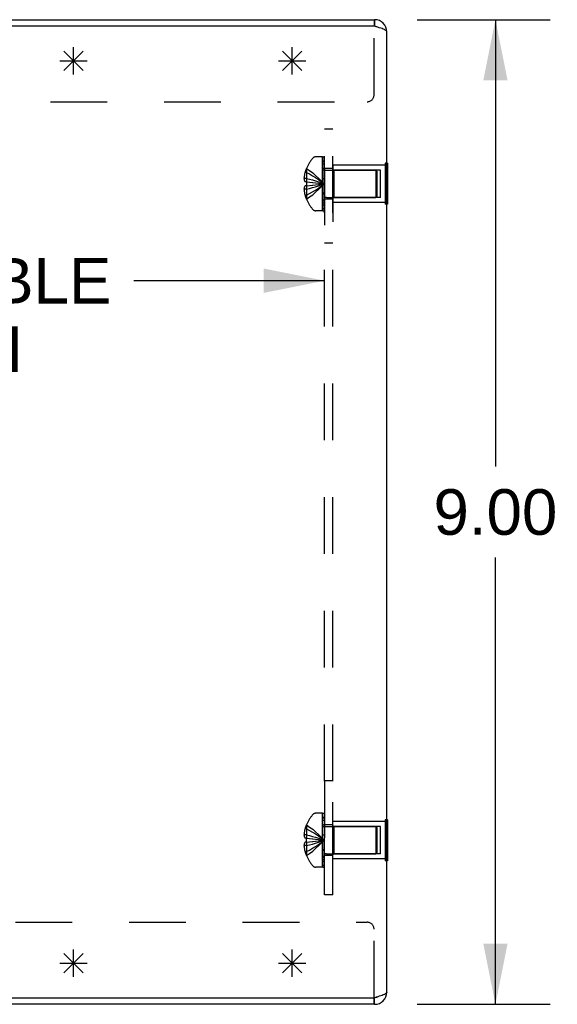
# Model space of a CAD drawing. Header units: inches. Extents: x 0 to 94.4, y 0 to 61.1.
# Tile 14 of 16: x 62.7 to 67.6, y 30.1 to 39.1. Entities that reach past the tile are written whole.
import ezdxf

# ---------------------------------------------------------------- set-up
doc = ezdxf.new("R2010")
doc.units = ezdxf.units.IN
doc.header["$LTSCALE"] = 5.194444
doc.header["$MEASUREMENT"] = 0
doc.linetypes.add('HIDDEN', pattern=[0.2, 0.1, -0.1])
doc.layers.get('0').update_dxf_attribs({"linetype": 'CONTINUOUS'})
for name, color, linetype in [('02___PRT_ALL_AXES', 7, 'CONTINUOUS'), ('06___PRT_ALL_SURFS', 7, 'CONTINUOUS'), ('DEFAULT_2', 8, 'HIDDEN'), ('DIMENSIONS', 7, 'CONTINUOUS'), ('SPOTWELD-COSMETIC-SKETCH', 7, 'CONTINUOUS')]:
    doc.layers.add(name, color=color, linetype=linetype)
doc.styles.get("Standard").update_dxf_attribs({"font": 'arial.ttf'})
doc.dimstyles.new('DIMSTYLE_1', dxfattribs={"dimtxt": 0.416667, "dimasz": 0.555556, "dimexe": 0.09, "dimexo": 0.07, "dimgap": 0.0375, "dimtad": 0, "dimtih": 1, "dimtoh": 1, "dimzin": 4, "dimdsep": 46, "dimtxsty": 'Standard', "dimblk": '_FILLED', "dimblk1": '_FILLED', "dimblk2": '_FILLED', "dimcen": 0.09, "dimazin": 1, "dimtfac": 1, "dimtdec": 3, "dimtofl": 0, "dimtmove": 0, "dimatfit": 3, "dimldrblk": '_FILLED', "dimfxl": 1, "dimtolj": 1, "dimtzin": 4, "dimarcsym": 0})

# ---------------------------------------------------------------- blocks, each defined once
blk = doc.blocks.new('_FILLED')
at = {"color": 0, "linetype": 'ByBlock'}
blk.add_solid([(0, 0), (-1, 0.2), (-1, -0.2)], dxfattribs=at)
blk = doc.blocks.new('*D1')
at = {"layer": 'DIMENSIONS', "color": 2, "linetype": 'Continuous'}
for p, q in [((66.3015, 39.0534), (67.5174, 39.0534)), ((67.0174, 39.0534), (67.0174, 34.97)), ((67.0174, 30.0534), (67.0174, 34.1367)), ((66.3015, 30.0534), (67.5174, 30.0534))]:
    blk.add_line(p, q, dxfattribs=at)
at = {"layer": 'DIMENSIONS', "color": 2, "linetype": 'Continuous', "xscale": 0.5555555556, "yscale": 0.5555555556, "zscale": 0.5555555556}
for p, rotation in [((67.0174, 39.0534), 90), ((67.0174, 30.0534), 270)]:
    blk.add_blockref('_FILLED', p, dxfattribs=dict(at, rotation=rotation))
at = {"layer": 'DIMENSIONS', "color": 2, "linetype": 'Continuous', "insert": (67.0174, 34.7617), "char_height": 0.41667, "width": 1.13228, "attachment_point": 2, "line_spacing_factor": 0.9}
blk.add_mtext('9.00', dxfattribs=at)
blk = doc.blocks.new('*D20')
at = {"layer": 'DIMENSIONS', "color": 2, "linetype": 'Continuous'}
for p, q in [((57.9647, 36.6675), (59.7084, 36.6675)), ((65.4547, 36.6675), (63.7109, 36.6675))]:
    blk.add_line(p, q, dxfattribs=at)
at = {"layer": 'DIMENSIONS', "color": 2, "linetype": 'Continuous', "xscale": 0.5555555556, "yscale": 0.5555555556, "zscale": 0.5555555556, "rotation": 180}
blk.add_blockref('_FILLED', (57.9647, 36.6675), dxfattribs=at)
at = {"layer": 'DIMENSIONS', "color": 2, "linetype": 'Continuous', "xscale": 0.5555555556, "yscale": 0.5555555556, "zscale": 0.5555555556}
blk.add_blockref('_FILLED', (65.4547, 36.6675), dxfattribs=at)
at = {"layer": 'DIMENSIONS', "color": 2, "linetype": 'Continuous', "insert": (61.7097, 36.8758), "char_height": 0.416667, "width": 3.585812, "attachment_point": 2, "line_spacing_factor": 0.9}
blk.add_mtext('7.49 USABLE\\PDEPTH', dxfattribs=at)

msp = doc.modelspace()

# ---------------------------------------------------------------- linework, layer by layer
at = {"color": 3, "linetype": 'Continuous'}
for p, q in [((57.9567, 39.0534), (65.9127, 39.0534)), ((65.9127, 38.9934), (58.4597, 38.9934)), ((65.9271, 38.9891), (65.9127, 38.9934)), ((65.9415, 38.9848), (65.9271, 38.9891)), ((66.0247, 30.1654), (66.0247, 38.9414)), ((58.0747, 30.1134), (65.9127, 30.1134)), ((65.9271, 30.1177), (65.9127, 30.1134)), ((65.9415, 30.122), (65.9271, 30.1177)), ((65.9127, 30.0534), (58.1367, 30.0534))]:
    msp.add_line(p, q, dxfattribs=at)
at = {"color": 7, "linetype": 'Continuous'}
for p, q in [((65.9077, 39.0534), (65.9077, 38.9934)), ((65.9127, 39.0534), (65.9127, 38.9934)), ((65.9077, 30.0534), (65.9077, 30.1134)), ((65.9127, 30.0534), (65.9127, 30.1134))]:
    msp.add_line(p, q, dxfattribs=at)
at = {"color": 4, "linetype": 'Continuous'}
for p, q in [((63.1577, 38.5534), (63.1577, 38.8034)), ((63.0693, 38.59), (63.246, 38.7668)), ((63.0693, 38.7668), (63.246, 38.59)), ((63.0327, 38.6784), (63.2827, 38.6784)), ((63.0693, 30.5168), (63.246, 30.34)), ((63.0693, 30.34), (63.246, 30.5168)), ((63.1577, 30.3034), (63.1577, 30.5534)), ((63.0327, 30.4284), (63.2827, 30.4284))]:
    msp.add_line(p, q, dxfattribs=at)
at = {"color": 3, "linetype": 'Continuous'}
for points in [[(65.9688, 38.976), (65.9555, 38.9804), (65.9415, 38.9848)], [(66.0247, 38.9414), (66.0237, 38.9457), (66.0209, 38.95), (66.0161, 38.9544), (66.0096, 38.9588), (66.0014, 38.9631), (65.9918, 38.9674), (65.9809, 38.9717), (65.9688, 38.976)], [(66.0247, 30.1654), (66.0237, 30.1611), (66.0209, 30.1568), (66.0161, 30.1524), (66.0096, 30.148), (66.0014, 30.1437), (65.9918, 30.1394), (65.9809, 30.1351), (65.9688, 30.1308)], [(65.9688, 30.1308), (65.9555, 30.1264), (65.9415, 30.122)]]:
    msp.add_lwpolyline(points, dxfattribs=at)
for centre, start, end in [((65.9127, 38.9414), 0, 90), ((65.9127, 30.1654), 270, 360)]:
    msp.add_arc(centre, 0.112, start, end, dxfattribs=at)
at = {"color": 7, "linetype": 'Continuous'}
for centre, start, end in [((65.9127, 38.9414), 56.9328, 78.75005), ((65.9127, 30.1654), 281.24995, 303.0672)]:
    msp.add_arc(centre, 0.052, start, end, dxfattribs=at)
at = {"layer": '02___PRT_ALL_AXES', "color": 8, "linetype": 'HIDDEN'}
for p, q in [((66.0087, 37.7239), (65.5297, 37.7239)), ((65.5297, 37.7239), (65.5297, 37.0114)), ((65.5297, 37.6939), (65.4547, 37.6939)), ((65.4547, 37.6939), (65.4547, 37.0114)), ((65.5297, 37.4129), (65.4547, 37.4129)), ((66.0087, 37.3829), (65.5297, 37.3829)), ((65.5297, 37.0114), (65.4547, 37.0114)), ((65.5297, 32.0954), (65.4547, 32.0954)), ((65.4547, 32.0954), (65.4547, 31.4129)), ((65.5297, 31.3829), (65.5297, 32.0954)), ((65.5297, 31.6939), (65.4547, 31.6939)), ((66.0087, 31.7239), (65.5297, 31.7239)), ((65.5297, 31.4129), (65.4547, 31.4129)), ((66.0087, 31.3829), (65.5297, 31.3829))]:
    msp.add_line(p, q, dxfattribs=at)
at = {"layer": '06___PRT_ALL_SURFS', "color": 8, "linetype": 'HIDDEN'}
for p, q in [((66.0247, 37.7409), (66.0087, 37.7409)), ((66.0087, 37.7409), (66.0087, 37.3659)), ((66.0247, 37.5534), (66.0087, 37.5534)), ((66.0247, 37.3659), (66.0087, 37.3659)), ((66.0247, 31.7409), (66.0087, 31.7409)), ((66.0087, 31.7409), (66.0087, 31.3659)), ((66.0247, 31.5534), (66.0087, 31.5534)), ((66.0247, 31.3659), (66.0087, 31.3659))]:
    msp.add_line(p, q, dxfattribs=at)
at = {"layer": '06___PRT_ALL_SURFS', "color": 7, "linetype": 'Continuous'}
for p, q in [((66.0297, 37.7409), (66.0247, 37.7409)), ((66.0297, 37.7409), (66.0297, 37.3659)), ((66.0297, 37.5534), (66.0247, 37.5534)), ((66.0297, 37.3659), (66.0247, 37.3659)), ((66.0297, 31.7409), (66.0247, 31.7409)), ((66.0297, 31.7409), (66.0297, 31.3659)), ((66.0297, 31.5534), (66.0247, 31.5534)), ((66.0297, 31.3659), (66.0247, 31.3659))]:
    msp.add_line(p, q, dxfattribs=at)
at = {"layer": 'DEFAULT_2', "color": 8, "linetype": 'HIDDEN'}
for p, q in [((65.9077, 38.3664), (65.9077, 38.9934)), ((58.7923, 38.3034), (65.8447, 38.3034)), ((65.4547, 31.0534), (65.4547, 38.0534)), ((65.5297, 38.0534), (65.4547, 38.0534)), ((65.5297, 31.0534), (65.5297, 38.0534)), ((65.4347, 37.7994), (65.3734, 37.7994)), ((65.4347, 37.3074), (65.4347, 37.7994)), ((65.4547, 37.7964), (65.4397, 37.7964)), ((65.4397, 37.3074), (65.4397, 37.7964)), ((65.4547, 37.7611), (65.4397, 37.7611)), ((65.4547, 37.7544), (65.4397, 37.7544)), ((65.4547, 37.7321), (65.4397, 37.7321)), ((65.2885, 37.6579), (65.2758, 37.6579)), ((65.2888, 37.6936), (65.2885, 37.6939)), ((65.2888, 37.6936), (65.2885, 37.6927)), ((65.2885, 37.6927), (65.2885, 37.5714)), ((65.4547, 37.6917), (65.4397, 37.6917)), ((65.4547, 37.6771), (65.4397, 37.6771)), ((65.4719, 37.6774), (65.9247, 37.6774)), ((65.5397, 37.6784), (65.5297, 37.6884)), ((65.9672, 37.6784), (65.5397, 37.6784)), ((65.5397, 37.6784), (65.5397, 37.4284)), ((65.9247, 37.6774), (65.9247, 37.4294)), ((65.9347, 37.6674), (65.9247, 37.6774)), ((65.9347, 37.4394), (65.9347, 37.6674)), ((65.9672, 37.4284), (65.9672, 37.6784)), ((65.2885, 37.603), (65.2666, 37.603)), ((65.2885, 37.5714), (65.2758, 37.5714)), ((65.2885, 37.5354), (65.2758, 37.5354)), ((65.2888, 37.5713), (65.2885, 37.5714)), ((65.2885, 37.5714), (65.3178, 37.5688)), ((65.2888, 37.5354), (65.2885, 37.5354)), ((65.2885, 37.5354), (65.2885, 37.414)), ((65.3175, 37.5689), (65.3459, 37.5661)), ((65.4248, 37.5499), (65.4495, 37.5534)), ((65.4249, 37.5499), (65.4495, 37.5534)), ((65.4547, 37.6), (65.4397, 37.6)), ((65.4547, 37.5991), (65.4397, 37.5991)), ((65.2885, 37.5037), (65.2666, 37.5037)), ((65.2885, 37.4489), (65.2758, 37.4489)), ((65.4547, 37.4665), (65.4397, 37.4665)), ((65.4547, 37.4591), (65.4397, 37.4591)), ((65.2885, 37.414), (65.2888, 37.4131)), ((65.2888, 37.4131), (65.2885, 37.4129)), ((65.4547, 37.3985), (65.4397, 37.3985)), ((65.4547, 37.3767), (65.4397, 37.3767)), ((65.4547, 37.3591), (65.4397, 37.3591)), ((65.4719, 37.4294), (65.9247, 37.4294)), ((65.5397, 37.4284), (65.5297, 37.4184)), ((65.9672, 37.4284), (65.5397, 37.4284)), ((65.9347, 37.4394), (65.9247, 37.4294)), ((65.4347, 37.3074), (65.3734, 37.3074)), ((65.4547, 37.3231), (65.4397, 37.3231)), ((65.4397, 37.3074), (65.4547, 37.3074)), ((65.4347, 31.7994), (65.3734, 31.7994)), ((65.4347, 31.3074), (65.4347, 31.7994)), ((65.4547, 31.7964), (65.4397, 31.7964)), ((65.4397, 31.3074), (65.4397, 31.7964)), ((65.2888, 31.6936), (65.2885, 31.6939)), ((65.2888, 31.6936), (65.2885, 31.6927)), ((65.2885, 31.6927), (65.2885, 31.5714)), ((65.4547, 31.7611), (65.4397, 31.7611)), ((65.4547, 31.7544), (65.4397, 31.7544)), ((65.4547, 31.7321), (65.4397, 31.7321)), ((65.4547, 31.6917), (65.4397, 31.6917)), ((65.5397, 31.6784), (65.5297, 31.6884)), ((65.2885, 31.603), (65.2666, 31.603)), ((65.2885, 31.6579), (65.2758, 31.6579)), ((65.4547, 31.6771), (65.4397, 31.6771)), ((65.4547, 31.6), (65.4397, 31.6)), ((65.4547, 31.5991), (65.4397, 31.5991)), ((65.4719, 31.6774), (65.9247, 31.6774)), ((65.9672, 31.6784), (65.5397, 31.6784)), ((65.5397, 31.6784), (65.5397, 31.4284)), ((65.9347, 31.6674), (65.9247, 31.6774)), ((65.9247, 31.6774), (65.9247, 31.4294)), ((65.9347, 31.4394), (65.9347, 31.6674)), ((65.9672, 31.4284), (65.9672, 31.6784)), ((65.2885, 31.5037), (65.2666, 31.5037)), ((65.2885, 31.5714), (65.2758, 31.5714)), ((65.2885, 31.5354), (65.2758, 31.5354)), ((65.2888, 31.5713), (65.2885, 31.5714)), ((65.2885, 31.5714), (65.3178, 31.5688)), ((65.2888, 31.5354), (65.2885, 31.5354)), ((65.2885, 31.5354), (65.2885, 31.414)), ((65.3175, 31.5689), (65.3459, 31.5661)), ((65.4248, 31.5499), (65.4495, 31.5534)), ((65.4249, 31.5499), (65.4495, 31.5534)), ((65.2885, 31.4489), (65.2758, 31.4489)), ((65.2885, 31.414), (65.2888, 31.4131)), ((65.2888, 31.4131), (65.2885, 31.4129)), ((65.4547, 31.4665), (65.4397, 31.4665)), ((65.4547, 31.4591), (65.4397, 31.4591)), ((65.4719, 31.4294), (65.9247, 31.4294)), ((65.5397, 31.4284), (65.5297, 31.4184)), ((65.9672, 31.4284), (65.5397, 31.4284)), ((65.9347, 31.4394), (65.9247, 31.4294)), ((65.4547, 31.3985), (65.4397, 31.3985)), ((65.4547, 31.3767), (65.4397, 31.3767)), ((65.4547, 31.3591), (65.4397, 31.3591)), ((65.4547, 31.3231), (65.4397, 31.3231)), ((65.4347, 31.3074), (65.3734, 31.3074)), ((65.4397, 31.3074), (65.4547, 31.3074)), ((65.5297, 31.0534), (65.4547, 31.0534)), ((58.4723, 30.8034), (65.8447, 30.8034)), ((65.9077, 30.1134), (65.9077, 30.7404))]:
    msp.add_line(p, q, dxfattribs=at)
for points in [[(65.2758, 37.6579), (65.2739, 37.6508), (65.2723, 37.6438), (65.2709, 37.637), (65.2697, 37.6302), (65.2686, 37.6234), (65.2678, 37.6166), (65.2671, 37.6098), (65.2666, 37.603)], [(65.2885, 37.6579), (65.3175, 37.6432), (65.3456, 37.6275), (65.3729, 37.6106), (65.3993, 37.5926), (65.4248, 37.5736), (65.4495, 37.5534)], [(65.2888, 37.6936), (65.3178, 37.674), (65.3459, 37.6528), (65.3731, 37.6302), (65.3994, 37.6061), (65.4249, 37.5805), (65.4495, 37.5534)], [(65.2666, 37.603), (65.2671, 37.5993), (65.2677, 37.5956), (65.2685, 37.5918), (65.2695, 37.588), (65.2707, 37.5841), (65.2721, 37.58), (65.2738, 37.5758), (65.2758, 37.5714)], [(65.2758, 37.5354), (65.2738, 37.531), (65.2721, 37.5267), (65.2707, 37.5227), (65.2695, 37.5187), (65.2685, 37.5149), (65.2677, 37.5111), (65.2671, 37.5074), (65.2666, 37.5037)], [(65.2885, 37.603), (65.3175, 37.5961), (65.3456, 37.5886), (65.3729, 37.5806), (65.3993, 37.572), (65.4248, 37.563), (65.4495, 37.5534)], [(65.2888, 37.5713), (65.2887, 37.5684), (65.2886, 37.5654), (65.2886, 37.5624), (65.2885, 37.5594), (65.2885, 37.5564), (65.2885, 37.5534)], [(65.2885, 37.4489), (65.3175, 37.4635), (65.3456, 37.4793), (65.3729, 37.4961), (65.3993, 37.5141), (65.4248, 37.5332), (65.4495, 37.5534)], [(65.2885, 37.5037), (65.3175, 37.5107), (65.3456, 37.5182), (65.3729, 37.5262), (65.3993, 37.5347), (65.4248, 37.5438), (65.4495, 37.5534)], [(65.2885, 37.5534), (65.2885, 37.5504), (65.2885, 37.5474), (65.2886, 37.5444), (65.2886, 37.5414), (65.2887, 37.5384), (65.2888, 37.5354)], [(65.2885, 37.5354), (65.3175, 37.5379), (65.3456, 37.5406), (65.3729, 37.5435), (65.3993, 37.5466), (65.4249, 37.5499)], [(65.2888, 37.4131), (65.3178, 37.4328), (65.3459, 37.4539), (65.3731, 37.4766), (65.3994, 37.5007), (65.4249, 37.5263), (65.4495, 37.5534)], [(65.2888, 37.5354), (65.3178, 37.5379), (65.3459, 37.5406), (65.3731, 37.5435), (65.3994, 37.5466)], [(65.3456, 37.5661), (65.3731, 37.5632), (65.3994, 37.5601), (65.4249, 37.5568), (65.4495, 37.5534)], [(65.3729, 37.5632), (65.3993, 37.5601), (65.4248, 37.5569), (65.4495, 37.5534)], [(65.2666, 37.5037), (65.2671, 37.4969), (65.2678, 37.4902), (65.2686, 37.4834), (65.2697, 37.4766), (65.2709, 37.4698), (65.2723, 37.463), (65.2739, 37.456), (65.2758, 37.4489)], [(65.2888, 31.6936), (65.3178, 31.674), (65.3459, 31.6528), (65.3731, 31.6302), (65.3994, 31.6061), (65.4249, 31.5805), (65.4495, 31.5534)], [(65.2758, 31.6579), (65.2739, 31.6508), (65.2723, 31.6438), (65.2709, 31.637), (65.2697, 31.6302), (65.2686, 31.6234), (65.2678, 31.6166), (65.2671, 31.6098), (65.2666, 31.603)], [(65.2666, 31.603), (65.2671, 31.5993), (65.2677, 31.5956), (65.2685, 31.5918), (65.2695, 31.588), (65.2707, 31.5841), (65.2721, 31.58), (65.2738, 31.5758), (65.2758, 31.5714)], [(65.2885, 31.6579), (65.3175, 31.6432), (65.3456, 31.6275), (65.3729, 31.6106), (65.3993, 31.5926), (65.4248, 31.5736), (65.4495, 31.5534)], [(65.2885, 31.603), (65.3175, 31.5961), (65.3456, 31.5886), (65.3729, 31.5806), (65.3993, 31.572), (65.4248, 31.563), (65.4495, 31.5534)], [(65.2758, 31.5354), (65.2738, 31.531), (65.2721, 31.5267), (65.2707, 31.5227), (65.2695, 31.5187), (65.2685, 31.5149), (65.2677, 31.5111), (65.2671, 31.5074), (65.2666, 31.5037)], [(65.2666, 31.5037), (65.2671, 31.4969), (65.2678, 31.4902), (65.2686, 31.4834), (65.2697, 31.4766), (65.2709, 31.4698), (65.2723, 31.463), (65.2739, 31.456), (65.2758, 31.4489)], [(65.2885, 31.5534), (65.2885, 31.5564), (65.2885, 31.5594), (65.2886, 31.5624), (65.2886, 31.5654), (65.2887, 31.5684), (65.2888, 31.5713)], [(65.2885, 31.5037), (65.3175, 31.5107), (65.3456, 31.5182), (65.3729, 31.5262), (65.3993, 31.5347), (65.4248, 31.5438), (65.4495, 31.5534)], [(65.2888, 31.5354), (65.2887, 31.5384), (65.2886, 31.5414), (65.2886, 31.5444), (65.2885, 31.5474), (65.2885, 31.5504), (65.2885, 31.5534)], [(65.2885, 31.4489), (65.3175, 31.4635), (65.3456, 31.4793), (65.3729, 31.4961), (65.3993, 31.5141), (65.4248, 31.5332), (65.4495, 31.5534)], [(65.2885, 31.5354), (65.3175, 31.5379), (65.3456, 31.5406), (65.3729, 31.5435), (65.3993, 31.5466), (65.4249, 31.5499)], [(65.2888, 31.4131), (65.3178, 31.4328), (65.3459, 31.4539), (65.3731, 31.4766), (65.3994, 31.5007), (65.4249, 31.5263), (65.4495, 31.5534)], [(65.2888, 31.5354), (65.3178, 31.5379), (65.3459, 31.5406), (65.3731, 31.5435), (65.3994, 31.5466)], [(65.3456, 31.5661), (65.3731, 31.5632), (65.3994, 31.5601), (65.4249, 31.5568), (65.4495, 31.5534)], [(65.3729, 31.5632), (65.3993, 31.5601), (65.4248, 31.5569), (65.4495, 31.5534)]]:
    msp.add_lwpolyline(points, dxfattribs=at)
for centre, radius, start, end in [((65.8447, 38.3664), 0.063, 270, 360), ((65.6167, 37.5534), 0.357, 139.06656, 156.82726), ((65.3734, 37.7644), 0.035, 90, 139.06656), ((65.4719, 37.7146), 0.0372, 180, 210.0497), ((65.6167, 37.5534), 0.3566, 156.99828, 162.95934), ((65.4719, 37.7146), 0.0372, 242.46014, 270), ((65.6167, 37.5534), 0.3566, 197.04066, 203.00172), ((65.6167, 37.5534), 0.357, 203.17274, 220.93344), ((65.4719, 37.3922), 0.0372, 149.9503, 180), ((65.4719, 37.3922), 0.0372, 90, 117.53986), ((65.3734, 37.3424), 0.035, 220.93344, 270), ((65.6167, 31.5534), 0.357, 139.06656, 156.82726), ((65.3734, 31.7644), 0.035, 90, 139.06656), ((65.6167, 31.5534), 0.3566, 156.99828, 162.95934), ((65.4719, 31.7146), 0.0372, 180, 210.0497), ((65.4719, 31.7146), 0.0372, 242.46014, 270), ((65.6167, 31.5534), 0.3566, 197.04066, 203.00172), ((65.6167, 31.5534), 0.357, 203.17274, 220.93344), ((65.4719, 31.3922), 0.0372, 149.9503, 180), ((65.4719, 31.3922), 0.0372, 90, 117.53986), ((65.3734, 31.3424), 0.035, 220.93344, 270), ((65.8447, 30.7404), 0.063, 0, 90)]:
    msp.add_arc(centre, radius, start, end, dxfattribs=at)
at = {"layer": 'SPOTWELD-COSMETIC-SKETCH', "color": 4, "linetype": 'Continuous'}
for p, q in [((65.1577, 38.5534), (65.1577, 38.8034)), ((65.0693, 38.59), (65.246, 38.7668)), ((65.0693, 38.7668), (65.246, 38.59)), ((65.0327, 38.6784), (65.2827, 38.6784)), ((65.0693, 30.5168), (65.246, 30.34)), ((65.0693, 30.34), (65.246, 30.5168)), ((65.1577, 30.3034), (65.1577, 30.5534)), ((65.0327, 30.4284), (65.2827, 30.4284))]:
    msp.add_line(p, q, dxfattribs=at)

# ---------------------------------------------------------------- dimensions: what is measured, and where the dimension line sits
at = {"layer": 'DIMENSIONS', "color": 2, "linetype": 'Continuous'}
dim = msp.add_linear_dim(base=(67.0174, 39.0534), p1=(66.2315, 30.0534), p2=(66.2315, 39.0534), angle=90, dimstyle='DIMSTYLE_1', dxfattribs=at)
dim.commit()
dim.dimension.update_dxf_attribs({"geometry": '*D1', "text_midpoint": (67.0161, 34.5511), "dimtype": 160})
dim = msp.add_linear_dim(base=(65.4547, 36.6675), p1=(57.9647, 38.8684), p2=(65.4547, 37.8034), text='<> USABLE\\PDEPTH', dimstyle='DIMSTYLE_1', dxfattribs=at)
dim.commit()
dim.dimension.update_dxf_attribs({"geometry": '*D20', "text_midpoint": (61.7097, 36.355), "dimtype": 160})

doc.saveas('drawing.dxf')
